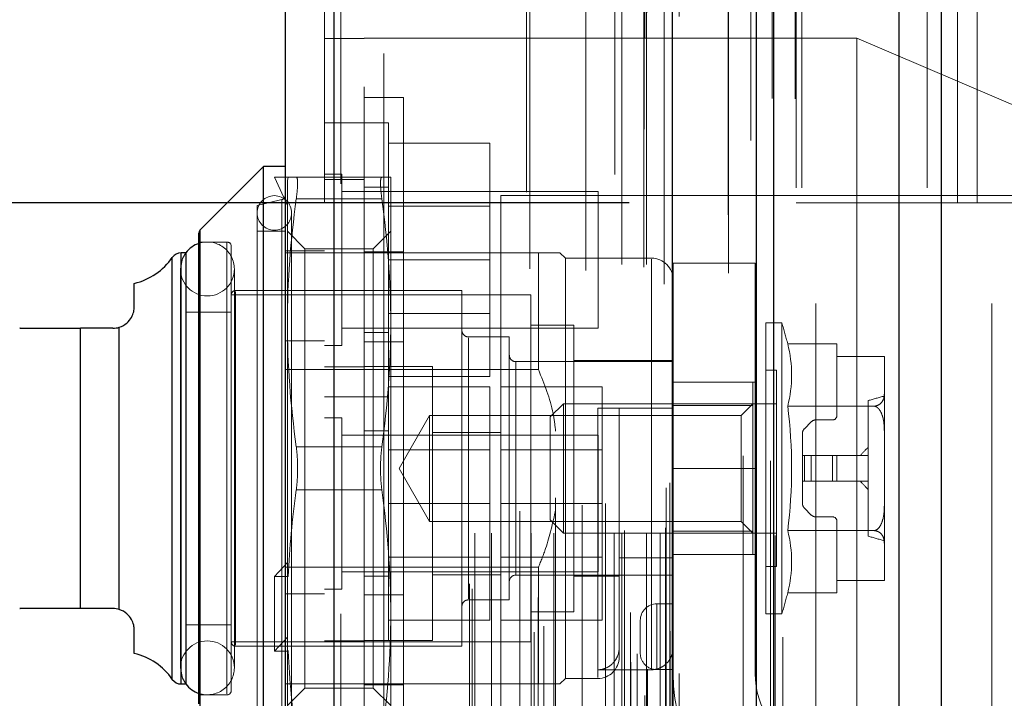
# Model space of a CAD drawing. Header units: inches. Extents: x 0.2 to 10.8, y 0.2 to 8.2.
# Tile 73 of 112: x 5.972 to 6.122, y 3.292 to 3.395. Entities that reach past the tile are written whole.
import ezdxf

# ---------------------------------------------------------------- set-up
doc = ezdxf.new("R2010")
doc.units = ezdxf.units.IN
doc.header["$MEASUREMENT"] = 0
doc.linetypes.add('HIDDEN', pattern=[0.07500000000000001, 0.05, -0.025])
doc.layers.add('DIMENSIONS', color=140, linetype='Continuous')
doc.styles.add('SLDTEXTSTYLE0', font='TXT', dxfattribs={"width": 0.7})
doc.dimstyles.new('SLDDIMSTYLE0', dxfattribs={"dimtxt": 0.0849609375, "dimasz": 0.13, "dimexe": 0, "dimexo": 0.0625, "dimgap": 0.021240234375, "dimtad": 0, "dimtih": 1, "dimtoh": 1, "dimlfac": 12, "dimrnd": 1e-09, "dimzin": 12, "dimdsep": 46, "dimtxsty": 'SLDTEXTSTYLE0', "dimsah": 1, "dimcen": 0.09, "dimadec": 0, "dimazin": 3, "dimtfac": 1, "dimtofl": 0, "dimtmove": 0, "dimatfit": 3, "dimfxl": 0, "dimfrac": 2, "dimtolj": 1, "dimtzin": 12, "dimarcsym": 0})
doc.dimstyles.new('SLDDIMSTYLE1', dxfattribs={"dimtxt": 0.0849609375, "dimasz": 0.13, "dimexe": 0, "dimexo": 0.0625, "dimgap": 0.021240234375, "dimtad": 0, "dimtih": 1, "dimtoh": 1, "dimlfac": 12, "dimrnd": 1e-09, "dimzin": 12, "dimdsep": 46, "dimtxsty": 'SLDTEXTSTYLE0', "dimsah": 1, "dimcen": 0.09, "dimadec": 0, "dimazin": 3, "dimtfac": 1, "dimtmove": 0, "dimatfit": 0, "dimfxl": 0, "dimfrac": 2, "dimtolj": 1, "dimtzin": 12, "dimarcsym": 0})

# ---------------------------------------------------------------- blocks, each defined once
blk = doc.blocks.new('_D_21')
at = {"layer": 'DIMENSIONS'}
for p, q in [((5.719720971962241, 3.367495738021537), (5.719720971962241, 3.617495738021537)), ((6.064457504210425, 3.367495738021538), (5.59472097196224, 3.367495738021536)), ((6.059827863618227, 3.163745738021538), (5.59472097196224, 3.163745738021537)), ((5.719720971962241, 2.947263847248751), (5.719720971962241, 3.163745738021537)), ((5.196745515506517, 2.947263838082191), (5.168215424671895, 2.947263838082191)), ((5.168215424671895, 2.947263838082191), (5.168215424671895, 2.812232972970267)), ((5.449214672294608, 2.947263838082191), (5.47774476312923, 2.947263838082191)), ((5.47774476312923, 2.947263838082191), (5.47774476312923, 2.812232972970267)), ((5.602406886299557, 2.947263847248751), (5.719720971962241, 2.947263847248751)), ((5.168215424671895, 2.812232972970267), (5.196745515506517, 2.812232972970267)), ((5.47774476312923, 2.812232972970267), (5.449214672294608, 2.812232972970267))]:
    blk.add_line(p, q, dxfattribs=at)
for points in [[(5.719720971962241, 3.367495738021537), (5.73972097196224, 3.497495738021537), (5.699720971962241, 3.497495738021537)], [(5.719720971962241, 3.163745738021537), (5.699720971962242, 3.033745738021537), (5.739720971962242, 3.033745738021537)]]:
    blk.add_solid(points, dxfattribs=at)
at = {"layer": 'DIMENSIONS', "char_height": 0.08333333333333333, "attachment_point": 1, "style": 'SLDTEXTSTYLE0'}
for s, insert in [('2.45', (5.196745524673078, 3.073706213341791)), ('62.1', (5.196745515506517, 2.919655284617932))]:
    blk.add_mtext(s, dxfattribs=dict(at, insert=insert))
blk = doc.blocks.new('_D_22')
at = {"layer": 'DIMENSIONS'}
for p, q in [((6.064457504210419, 4.907829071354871), (5.594720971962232, 4.907829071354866)), ((5.719720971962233, 4.907829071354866), (5.719720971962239, 4.338970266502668)), ((5.558146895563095, 4.184919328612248), (5.529616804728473, 4.184919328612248)), ((5.529616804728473, 4.184919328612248), (5.529616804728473, 4.049888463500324)), ((5.881295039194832, 4.184919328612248), (5.909825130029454, 4.184919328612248)), ((5.909825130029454, 4.184919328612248), (5.909825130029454, 4.049888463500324)), ((5.529616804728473, 4.049888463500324), (5.558146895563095, 4.049888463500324)), ((5.909825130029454, 4.049888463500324), (5.881295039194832, 4.049888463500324)), ((5.719720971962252, 3.367495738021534), (5.719720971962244, 4.030868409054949)), ((6.064457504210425, 3.367495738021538), (5.594720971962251, 3.367495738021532))]:
    blk.add_line(p, q, dxfattribs=at)
for points in [[(5.719720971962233, 4.907829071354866), (5.699720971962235, 4.777829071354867), (5.739720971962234, 4.777829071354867)], [(5.719720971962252, 3.367495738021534), (5.73972097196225, 3.497495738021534), (5.69972097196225, 3.497495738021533)]]:
    blk.add_solid(points, dxfattribs=at)
at = {"layer": 'DIMENSIONS', "char_height": 0.08333333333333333, "attachment_point": 1, "style": 'SLDTEXTSTYLE0'}
for s, insert in [('18.48', (5.558146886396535, 4.311361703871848)), ('469.5', (5.558146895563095, 4.157310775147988))]:
    blk.add_mtext(s, dxfattribs=dict(at, insert=insert))
blk = doc.blocks.new('_D_23')
at = {"layer": 'DIMENSIONS'}
for p, q in [((6.033874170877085, 5.023079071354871), (5.121119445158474, 5.023079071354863)), ((5.246119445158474, 5.023079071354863), (5.246119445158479, 4.394525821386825)), ((5.084545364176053, 4.264394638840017), (5.05601527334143, 4.264394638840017)), ((5.05601527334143, 4.264394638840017), (5.05601527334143, 4.129363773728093)), ((5.407693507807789, 4.264394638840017), (5.436223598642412, 4.264394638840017)), ((5.436223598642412, 4.264394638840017), (5.436223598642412, 4.129363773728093)), ((5.05601527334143, 4.129363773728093), (5.084545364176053, 4.129363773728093)), ((5.436223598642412, 4.129363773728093), (5.407693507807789, 4.129363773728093)), ((5.246119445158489, 3.252162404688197), (5.246119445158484, 3.975312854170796)), ((6.033874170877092, 3.252162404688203), (5.121119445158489, 3.252162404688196))]:
    blk.add_line(p, q, dxfattribs=at)
for points in [[(5.246119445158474, 5.023079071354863), (5.226119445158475, 4.893079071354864), (5.266119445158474, 4.893079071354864)], [(5.246119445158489, 3.252162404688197), (5.266119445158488, 3.382162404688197), (5.226119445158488, 3.382162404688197)]]:
    blk.add_solid(points, dxfattribs=at)
at = {"layer": 'DIMENSIONS', "char_height": 0.08333333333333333, "attachment_point": 1, "style": 'SLDTEXTSTYLE0'}
for s, insert in [('21.25', (5.084545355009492, 4.390837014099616)), ('539.8', (5.084545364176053, 4.236786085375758)), ('OPENING', (4.98408239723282, 4.082735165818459))]:
    blk.add_mtext(s, dxfattribs=dict(at, insert=insert))

msp = doc.modelspace()

# ---------------------------------------------------------------- linework, layer by layer
at = {"color": 7, "linetype": 'Continuous', "lineweight": 25}
for p, q in [((6.11195014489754, 5.115575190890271), (6.11195014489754, 3.169745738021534)), ((6.10558618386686, 3.169745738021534), (6.10558618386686, 5.114394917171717)), ((6.083874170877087, 3.169745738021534), (6.083874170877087, 5.105162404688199)), ((6.086510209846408, 3.169745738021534), (6.086510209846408, 5.105421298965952)), ((6.071071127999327, 3.19585015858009), (6.071071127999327, 5.079458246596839)), ((6.019550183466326, 3.204934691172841), (6.019550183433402, 5.070373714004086)), ((6.012113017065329, 5.067428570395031), (6.012113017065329, 3.207879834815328)), ((6.008832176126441, 3.373005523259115), (5.999181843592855, 3.363355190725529)), ((6.012113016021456, 3.373005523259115), (6.008832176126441, 3.373005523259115)), ((6.008832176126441, 3.281142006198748), (6.008832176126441, 3.373005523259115)), ((5.998989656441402, 3.291256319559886), (5.998989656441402, 3.362891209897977)), ((5.999181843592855, 3.290792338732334), (5.999181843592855, 3.363355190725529)), ((5.994934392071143, 3.294968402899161), (5.994934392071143, 3.359179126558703)), ((5.996991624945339, 3.359882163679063), (5.996280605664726, 3.359882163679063)), ((5.996280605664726, 3.2942653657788), (5.996280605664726, 3.359882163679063)), ((5.997021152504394, 3.2942653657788), (5.997021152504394, 3.359882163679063)), ((5.989147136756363, 3.351680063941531), (5.989147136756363, 3.355231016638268)), ((5.98094503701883, 3.305748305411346), (5.98094503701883, 3.348399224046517)), ((5.985866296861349, 3.348399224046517), (5.98094503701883, 3.348399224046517)), ((5.986857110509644, 3.305595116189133), (5.986857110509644, 3.34855241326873)), ((5.985866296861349, 3.305748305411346), (5.98094503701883, 3.305748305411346)), ((5.989147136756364, 3.298916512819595), (5.989147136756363, 3.302467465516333)), ((5.996280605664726, 3.2942653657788), (5.996991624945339, 3.2942653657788))]:
    msp.add_line(p, q, dxfattribs=at)
at = {"color": 7, "linetype": 'HIDDEN', "lineweight": 18}
for p, q in [((6.11195014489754, 5.115575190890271), (6.11195014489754, 3.169745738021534)), ((6.111950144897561, 3.169745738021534), (6.111950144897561, 5.115575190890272)), ((6.111950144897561, 3.169745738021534), (6.111950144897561, 5.115575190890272)), ((6.105586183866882, 3.169745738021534), (6.105586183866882, 5.114394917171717)), ((6.10982882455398, 3.169745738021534), (6.10982882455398, 5.114394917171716)), ((6.109828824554, 3.169745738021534), (6.109828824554, 5.114394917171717)), ((6.08651020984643, 3.169745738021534), (6.086510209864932, 5.105421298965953)), ((6.089874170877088, 3.169745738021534), (6.089874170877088, 5.105162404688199)), ((6.090752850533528, 3.169745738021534), (6.090752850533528, 5.105421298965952)), ((6.090752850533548, 3.169745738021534), (6.090752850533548, 5.105421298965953)), ((6.086255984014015, 3.183379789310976), (6.086255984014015, 5.091928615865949)), ((6.066845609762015, 3.192516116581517), (6.066845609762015, 5.082792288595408)), ((6.066845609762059, 3.192516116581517), (6.066845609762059, 5.082792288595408)), ((6.066761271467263, 5.078698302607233), (6.066761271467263, 3.19661010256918)), ((6.067270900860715, 3.196520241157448), (6.067270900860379, 5.07878816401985)), ((6.072113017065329, 3.19585015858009), (6.072113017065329, 5.079458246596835)), ((6.064707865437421, 3.197584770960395), (6.064707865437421, 5.07772363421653)), ((6.083000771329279, 5.076974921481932), (6.083000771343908, 3.198338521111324)), ((6.083000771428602, 5.076973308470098), (6.083000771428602, 3.198346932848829)), ((6.065700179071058, 3.198839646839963), (6.065700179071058, 5.076506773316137)), ((6.071146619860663, 3.20133449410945), (6.071146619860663, 5.073973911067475)), ((6.07117343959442, 3.201544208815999), (6.07117343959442, 5.073764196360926)), ((6.050033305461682, 3.202148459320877), (6.050033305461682, 5.073159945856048)), ((6.051464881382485, 3.203072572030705), (6.051464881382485, 5.072231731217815)), ((6.070695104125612, 3.202298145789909), (6.070695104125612, 5.073010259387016)), ((6.070695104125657, 3.202298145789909), (6.070695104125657, 5.073010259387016)), ((6.062310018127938, 5.07181914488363), (6.062310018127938, 3.203497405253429)), ((6.019550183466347, 5.070373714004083), (6.019550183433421, 3.204934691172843)), ((6.020592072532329, 3.204934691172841), (6.020592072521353, 5.070373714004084)), ((6.020592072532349, 5.070373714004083), (6.020592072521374, 3.204934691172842)), ((6.04885288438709, 5.06912670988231), (6.04885288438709, 3.206177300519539)), ((6.064676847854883, 3.205131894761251), (6.064676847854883, 5.070176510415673)), ((6.050617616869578, 3.207450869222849), (6.050617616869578, 5.067857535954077)), ((6.018113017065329, 5.067428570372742), (6.018113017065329, 3.207879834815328)), ((6.040600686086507, 3.208753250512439), (6.040600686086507, 5.066555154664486)), ((6.040167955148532, 3.209483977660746), (6.040167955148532, 5.065824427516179)), ((6.079564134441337, 5.065672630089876), (6.079564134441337, 3.209611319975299)), ((6.041001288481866, 3.217201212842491), (6.041001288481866, 5.058107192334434)), ((6.04100128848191, 3.217201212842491), (6.04100128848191, 5.058107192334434)), ((6.043533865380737, 3.217201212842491), (6.043533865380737, 5.058107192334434)), ((6.049356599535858, 5.057443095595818), (6.049356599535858, 3.217865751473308)), ((6.049568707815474, 3.217201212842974), (6.049568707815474, 5.058107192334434)), ((6.05301372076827, 3.217201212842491), (6.05301372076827, 5.058107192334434)), ((6.057885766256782, 5.057205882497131), (6.057885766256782, 3.218101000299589)), ((6.06218433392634, 3.217201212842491), (6.06218433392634, 5.058107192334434)), ((6.063357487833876, 5.058107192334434), (6.063357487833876, 3.217201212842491)), ((6.06335748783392, 3.217201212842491), (6.06335748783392, 5.058107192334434)), ((6.063774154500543, 3.217617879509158), (6.063774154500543, 5.057690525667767)), ((6.06669082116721, 5.057690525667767), (6.06669082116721, 3.217617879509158)), ((6.067107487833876, 3.217201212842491), (6.067107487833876, 5.058107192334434)), ((6.067107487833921, 5.058107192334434), (6.067107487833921, 3.217201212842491)), ((6.069181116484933, 3.217201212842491), (6.069181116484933, 5.058107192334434)), ((6.069181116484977, 3.217201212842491), (6.069181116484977, 5.058107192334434)), ((6.070024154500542, 3.218034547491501), (6.070024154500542, 5.057273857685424)), ((6.070024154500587, 3.218034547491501), (6.070024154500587, 5.057273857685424)), ((6.047842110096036, 3.220567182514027), (6.047842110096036, 5.054741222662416)), ((6.069779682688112, 5.055112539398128), (6.069779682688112, 3.220195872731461)), ((6.053282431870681, 3.222605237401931), (6.053282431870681, 5.052710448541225)), ((6.057338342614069, 3.221496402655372), (6.057338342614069, 5.053812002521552)), ((6.057338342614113, 3.221496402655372), (6.057338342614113, 5.053812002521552)), ((6.060893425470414, 3.221742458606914), (6.060893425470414, 5.053554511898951)), ((6.070094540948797, 3.224114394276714), (6.070094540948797, 5.051194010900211)), ((6.07009454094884, 3.224114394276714), (6.07009454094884, 5.051194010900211)), ((6.070641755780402, 3.224887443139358), (6.070641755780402, 5.050420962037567)), ((6.070641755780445, 3.224887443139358), (6.070641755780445, 5.050420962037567)), ((6.085967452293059, 3.228199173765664), (6.085967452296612, 5.047074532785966)), ((6.08183364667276, 3.228977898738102), (6.08183364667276, 5.046330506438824)), ((6.092874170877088, 3.252162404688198), (6.092874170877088, 5.023079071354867)), ((6.092874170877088, 3.252162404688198), (6.092874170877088, 5.023079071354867)), ((6.092874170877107, 3.2521624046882), (6.092874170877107, 5.023079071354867)), ((6.092874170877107, 3.2521624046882), (6.092874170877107, 5.023079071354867)), ((6.024113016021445, 4.985112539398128), (6.024113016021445, 3.290195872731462)), ((6.027113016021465, 3.290195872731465), (6.027113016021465, 4.985112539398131)), ((6.027113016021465, 3.290195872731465), (6.027113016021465, 4.985112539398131)), ((6.027113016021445, 4.985112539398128), (6.027113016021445, 3.290195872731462)), ((6.027113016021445, 4.985112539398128), (6.027113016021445, 3.290195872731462)), ((6.114457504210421, 3.367495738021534), (6.114457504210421, 3.919329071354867)), ((6.114457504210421, 3.367495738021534), (6.114457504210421, 3.919329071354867)), ((6.117457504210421, 3.367495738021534), (6.117457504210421, 3.919329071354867)), ((6.119707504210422, 3.2521624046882), (6.119707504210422, 3.56945407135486)), ((6.02411301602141, 3.392515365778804), (6.018113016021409, 3.392515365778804)), ((6.099113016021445, 3.392557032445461), (6.024113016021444, 3.392557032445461)), ((6.099113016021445, 3.392557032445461), (6.099113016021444, 3.321723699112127)), ((6.128279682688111, 3.380057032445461), (6.099113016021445, 3.392557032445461)), ((6.030113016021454, 3.383490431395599), (6.024113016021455, 3.383490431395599)), ((6.030113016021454, 3.383490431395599), (6.030113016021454, 3.270657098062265)), ((6.024113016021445, 3.379640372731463), (6.018113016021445, 3.379640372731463)), ((6.027863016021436, 3.379640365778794), (6.024113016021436, 3.379640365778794)), ((6.027863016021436, 3.337973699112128), (6.027863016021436, 3.379640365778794)), ((6.027863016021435, 3.376557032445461), (6.043279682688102, 3.376557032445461)), ((6.043279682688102, 3.358807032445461), (6.043279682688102, 3.376557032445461)), ((6.010472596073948, 3.371365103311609), (6.012441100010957, 3.367100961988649)), ((6.012570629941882, 3.371365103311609), (6.010472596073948, 3.371365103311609)), ((6.012570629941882, 3.371365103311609), (6.012441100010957, 3.370876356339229)), ((6.012441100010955, 3.34921943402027), (6.012441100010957, 3.370876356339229)), ((6.013798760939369, 3.371365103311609), (6.026831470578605, 3.371365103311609)), ((6.024113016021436, 3.371015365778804), (6.018113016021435, 3.371015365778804)), ((6.020717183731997, 3.371827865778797), (6.01811301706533, 3.371827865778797)), ((6.020717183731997, 3.345786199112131), (6.020717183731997, 3.371827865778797)), ((6.028189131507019, 3.34921943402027), (6.028189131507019, 3.371365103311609)), ((6.027863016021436, 3.369848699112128), (6.024113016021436, 3.369848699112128)), ((6.011604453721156, 3.367967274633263), (6.007847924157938, 3.367100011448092)), ((6.011604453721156, 3.36793042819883), (6.011604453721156, 3.286217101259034)), ((6.013798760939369, 3.368084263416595), (6.026831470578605, 3.368084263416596)), ((6.01379876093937, 3.368084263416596), (6.026831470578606, 3.368084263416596)), ((6.059779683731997, 3.369223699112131), (6.020717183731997, 3.369223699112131)), ((6.044946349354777, 3.368598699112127), (6.044946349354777, 3.274848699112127)), ((6.128279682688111, 3.368598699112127), (6.044946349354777, 3.368598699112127)), ((6.059779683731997, 3.348390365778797), (6.059779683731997, 3.369223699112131)), ((6.007847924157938, 3.287047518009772), (6.007847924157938, 3.367100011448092)), ((6.043279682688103, 3.366969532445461), (6.027863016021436, 3.366969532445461)), ((6.114457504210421, 3.367495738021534), (6.089874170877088, 3.367495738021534)), ((6.117457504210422, 3.367495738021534), (6.114457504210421, 3.367495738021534)), ((6.12645750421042, 3.367495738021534), (6.117457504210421, 3.367495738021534)), ((6.013097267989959, 3.288195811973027), (6.013097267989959, 3.365951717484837)), ((5.999181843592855, 3.363355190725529), (5.999181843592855, 3.327073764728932)), ((6.012113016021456, 3.363163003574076), (6.007847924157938, 3.363163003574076)), ((6.015105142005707, 3.360498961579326), (6.012441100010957, 3.363163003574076)), ((6.028189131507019, 3.363163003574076), (6.025525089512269, 3.360498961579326)), ((6.003254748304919, 3.36152258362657), (5.998989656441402, 3.36152258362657)), ((6.003254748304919, 3.361375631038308), (6.003254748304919, 3.292771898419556)), ((6.003910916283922, 3.293281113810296), (6.003910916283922, 3.360866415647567)), ((6.015105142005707, 3.310361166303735), (6.015105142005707, 3.360498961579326)), ((6.025525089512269, 3.360498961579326), (6.015105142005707, 3.360498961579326)), ((6.025525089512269, 3.310361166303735), (6.025525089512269, 3.360498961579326)), ((5.994934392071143, 3.359179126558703), (5.994934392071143, 3.327073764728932)), ((5.996280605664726, 3.359882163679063), (5.996280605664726, 3.327073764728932)), ((5.997021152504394, 3.359882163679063), (5.996991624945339, 3.359882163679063)), ((6.050662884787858, 3.359882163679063), (6.012113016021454, 3.359882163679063)), ((6.018113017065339, 3.360182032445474), (6.012113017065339, 3.360182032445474)), ((6.030113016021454, 3.360032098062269), (6.024113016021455, 3.360032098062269)), ((6.050662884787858, 3.34210846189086), (6.050662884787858, 3.359882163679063)), ((6.054763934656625, 3.35906195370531), (6.053943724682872, 3.359882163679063)), ((6.054763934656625, 3.295085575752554), (6.054763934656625, 3.35906195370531)), ((6.067887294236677, 3.35906195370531), (6.054763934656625, 3.35906195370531)), ((6.067887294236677, 3.29643302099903), (6.067887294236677, 3.35891129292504)), ((5.996171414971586, 3.357421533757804), (5.996171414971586, 3.296725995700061)), ((6.004373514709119, 3.296725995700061), (6.004373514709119, 3.357421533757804)), ((6.027863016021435, 3.358807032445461), (6.043279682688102, 3.358807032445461)), ((6.043279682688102, 3.341057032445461), (6.043279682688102, 3.358807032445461)), ((6.071168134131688, 3.32707540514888), (6.071168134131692, 3.358325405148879)), ((6.083668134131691, 3.358325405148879), (6.071168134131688, 3.358325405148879)), ((6.08366813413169, 3.32707540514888), (6.083668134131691, 3.358325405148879)), ((6.049514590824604, 3.353484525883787), (6.003910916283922, 3.353484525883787)), ((6.039015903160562, 3.35414069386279), (6.004567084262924, 3.35414069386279)), ((6.004567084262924, 3.353992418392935), (6.004567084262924, 3.300155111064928)), ((6.039015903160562, 3.300006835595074), (6.039015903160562, 3.35414069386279)), ((6.049514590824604, 3.300663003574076), (6.049514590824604, 3.353484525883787)), ((6.003910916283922, 3.350859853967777), (5.997021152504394, 3.350859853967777)), ((6.027863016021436, 3.350644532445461), (6.043279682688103, 3.350644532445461)), ((5.980945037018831, 3.348399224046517), (5.980945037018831, 3.305748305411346)), ((5.986857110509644, 3.34855241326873), (5.986857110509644, 3.305595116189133)), ((6.012441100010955, 3.310855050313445), (6.012441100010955, 3.34921943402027)), ((6.028189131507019, 3.304928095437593), (6.028189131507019, 3.34921943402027)), ((6.05607627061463, 3.348891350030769), (6.049514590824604, 3.348891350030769)), ((6.05607627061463, 3.305256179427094), (6.05607627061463, 3.348891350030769)), ((6.085275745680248, 3.304928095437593), (6.085275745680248, 3.349219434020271)), ((6.087717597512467, 3.349219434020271), (6.085275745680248, 3.349219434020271)), ((6.087717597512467, 3.304928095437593), (6.087717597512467, 3.349219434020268)), ((6.020717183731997, 3.348390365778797), (6.059779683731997, 3.348390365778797)), ((6.024113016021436, 3.347765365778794), (6.027863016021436, 3.347765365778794)), ((6.046233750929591, 3.347086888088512), (6.040000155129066, 3.347086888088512)), ((6.040000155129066, 3.346940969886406), (6.040000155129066, 3.307206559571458)), ((6.046233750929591, 3.307060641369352), (6.046233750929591, 3.347086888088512)), ((6.018113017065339, 3.346473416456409), (6.012113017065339, 3.346473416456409)), ((6.01811301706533, 3.345786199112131), (6.020717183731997, 3.345786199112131)), ((6.030113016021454, 3.346323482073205), (6.024113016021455, 3.346323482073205)), ((6.088606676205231, 3.346015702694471), (6.09610251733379, 3.346015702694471)), ((6.09610251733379, 3.344121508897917), (6.09610251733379, 3.346015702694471)), ((6.103319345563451, 3.344121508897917), (6.09610251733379, 3.344121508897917)), ((6.09610251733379, 3.335111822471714), (6.09610251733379, 3.344121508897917)), ((6.10332036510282, 3.344031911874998), (6.10332036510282, 3.344062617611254)), ((6.10332036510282, 3.338528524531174), (6.10332036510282, 3.344031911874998)), ((6.024113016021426, 3.342515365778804), (6.018113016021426, 3.342515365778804)), ((6.027863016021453, 3.342557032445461), (6.024113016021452, 3.342557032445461)), ((6.034529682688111, 3.342557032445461), (6.027863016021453, 3.342557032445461)), ((6.034529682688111, 3.300890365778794), (6.034529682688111, 3.342557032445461)), ((6.071168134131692, 3.343313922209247), (6.047218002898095, 3.343313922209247)), ((6.047218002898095, 3.343276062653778), (6.047218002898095, 3.310871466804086)), ((6.071168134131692, 3.343477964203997), (6.05607627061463, 3.343477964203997)), ((6.050662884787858, 3.34210846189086), (6.012113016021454, 3.34210846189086)), ((6.027863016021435, 3.341057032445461), (6.043279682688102, 3.341057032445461)), ((6.086916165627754, 3.342001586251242), (6.085275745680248, 3.342001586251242)), ((6.086916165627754, 3.312145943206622), (6.086916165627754, 3.342001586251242)), ((6.027863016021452, 3.339473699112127), (6.043279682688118, 3.339473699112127)), ((6.043279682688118, 3.321723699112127), (6.043279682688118, 3.339473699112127)), ((6.044946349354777, 3.339473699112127), (6.060363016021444, 3.339473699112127)), ((6.060363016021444, 3.321723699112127), (6.060363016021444, 3.339473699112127)), ((6.071168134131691, 3.340200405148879), (6.08366813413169, 3.340200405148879)), ((6.08330724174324, 3.340197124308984), (6.071168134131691, 3.340197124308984)), ((6.08330724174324, 3.336640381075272), (6.08330724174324, 3.340197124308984)), ((6.018113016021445, 3.337973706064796), (6.024113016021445, 3.337973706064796)), ((6.024113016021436, 3.337973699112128), (6.027863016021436, 3.337973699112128)), ((6.027863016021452, 3.321723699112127), (6.027863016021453, 3.337973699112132)), ((6.103320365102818, 3.332577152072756), (6.10332036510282, 3.338528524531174)), ((6.054480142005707, 3.336916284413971), (6.052467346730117, 3.334903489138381)), ((6.054480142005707, 3.317231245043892), (6.054480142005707, 3.336916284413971)), ((6.086916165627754, 3.336916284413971), (6.054480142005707, 3.336916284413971)), ((6.08330724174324, 3.336640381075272), (6.071168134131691, 3.336640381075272)), ((6.08330724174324, 3.336916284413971), (6.08153066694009, 3.335139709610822)), ((6.08330724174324, 3.317507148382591), (6.08330724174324, 3.336640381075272)), ((6.088606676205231, 3.336544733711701), (6.101743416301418, 3.336544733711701)), ((6.10085973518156, 3.316756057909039), (6.10085973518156, 3.337391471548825)), ((6.034097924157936, 3.335139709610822), (6.029441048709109, 3.327073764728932)), ((6.034097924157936, 3.319007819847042), (6.034097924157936, 3.335139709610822)), ((6.08153066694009, 3.335139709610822), (6.034097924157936, 3.335139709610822)), ((6.052467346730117, 3.319244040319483), (6.052467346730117, 3.334903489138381)), ((6.059685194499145, 3.336260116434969), (6.059685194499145, 3.295231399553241)), ((6.071168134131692, 3.336260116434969), (6.062966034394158, 3.336260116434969)), ((6.062966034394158, 3.336260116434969), (6.062966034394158, 3.313483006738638)), ((6.08153066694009, 3.327073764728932), (6.08153066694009, 3.335139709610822)), ((6.020717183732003, 3.334744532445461), (6.018113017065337, 3.334744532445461)), ((6.020717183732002, 3.321723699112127), (6.020717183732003, 3.334744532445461)), ((6.091141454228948, 3.333103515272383), (6.092205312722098, 3.334167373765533)), ((6.092901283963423, 3.334455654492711), (6.095446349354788, 3.334455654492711)), ((6.059779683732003, 3.332140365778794), (6.020717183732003, 3.332140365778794)), ((6.027863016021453, 3.332765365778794), (6.024113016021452, 3.332765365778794)), ((6.044946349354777, 3.332557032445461), (6.034529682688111, 3.332557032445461)), ((6.059779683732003, 3.321723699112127), (6.059779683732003, 3.332140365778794)), ((6.09085317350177, 3.32904226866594), (6.09085317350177, 3.332407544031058)), ((6.103320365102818, 3.321570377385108), (6.103320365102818, 3.332577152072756)), ((6.013798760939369, 3.330354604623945), (6.026831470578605, 3.330354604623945)), ((6.01379876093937, 3.330354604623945), (6.026831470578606, 3.330354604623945)), ((6.043279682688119, 3.329886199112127), (6.027863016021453, 3.329886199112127)), ((6.060363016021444, 3.329886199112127), (6.044946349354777, 3.329886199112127)), ((6.090853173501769, 3.32904226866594), (6.090853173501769, 3.325105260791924)), ((6.091141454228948, 3.32904226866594), (6.090853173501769, 3.32904226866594)), ((6.092205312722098, 3.32904226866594), (6.091141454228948, 3.32904226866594)), ((6.091141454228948, 3.32904226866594), (6.091141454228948, 3.325105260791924)), ((6.091141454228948, 3.32904226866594), (6.091141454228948, 3.325105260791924)), ((6.092901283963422, 3.32904226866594), (6.092205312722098, 3.32904226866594)), ((6.092205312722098, 3.32904226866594), (6.092205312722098, 3.325105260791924)), ((6.092205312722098, 3.32904226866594), (6.092205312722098, 3.325105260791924)), ((6.095446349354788, 3.32904226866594), (6.092901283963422, 3.32904226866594)), ((6.092901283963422, 3.32904226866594), (6.092901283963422, 3.325105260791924)), ((6.092901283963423, 3.32904226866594), (6.092901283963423, 3.325105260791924)), ((6.095446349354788, 3.32904226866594), (6.095446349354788, 3.325105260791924)), ((6.09610251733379, 3.32904226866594), (6.095446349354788, 3.32904226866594)), ((6.095446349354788, 3.32904226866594), (6.095446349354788, 3.325105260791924)), ((6.100859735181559, 3.32904226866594), (6.09610251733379, 3.32904226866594)), ((6.09610251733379, 3.32904226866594), (6.09610251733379, 3.325105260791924)), ((5.994934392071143, 3.327073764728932), (5.994934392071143, 3.294968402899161)), ((5.996280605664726, 3.327073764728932), (5.996280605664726, 3.2942653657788)), ((5.999181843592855, 3.327073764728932), (5.999181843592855, 3.290792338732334)), ((6.029441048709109, 3.327073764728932), (6.034097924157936, 3.319007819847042)), ((6.071168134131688, 3.32707540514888), (6.071168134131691, 3.29582540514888)), ((6.071168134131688, 3.32707540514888), (6.08366813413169, 3.32707540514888)), ((6.071168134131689, 3.32707540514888), (6.083668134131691, 3.32707540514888)), ((6.08153066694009, 3.319007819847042), (6.08153066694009, 3.327073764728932)), ((6.08366813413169, 3.29582540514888), (6.08366813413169, 3.32707540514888)), ((6.091141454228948, 3.325105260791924), (6.090853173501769, 3.325105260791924)), ((6.09085317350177, 3.321739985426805), (6.09085317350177, 3.325105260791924)), ((6.092205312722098, 3.325105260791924), (6.091141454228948, 3.325105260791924)), ((6.092901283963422, 3.325105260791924), (6.092205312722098, 3.325105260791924)), ((6.095446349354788, 3.325105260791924), (6.092901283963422, 3.325105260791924)), ((6.09610251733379, 3.325105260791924), (6.095446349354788, 3.325105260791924)), ((6.100859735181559, 3.325105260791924), (6.09610251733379, 3.325105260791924)), ((6.013798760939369, 3.323792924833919), (6.026831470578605, 3.323792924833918)), ((6.01379876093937, 3.323792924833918), (6.026831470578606, 3.323792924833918)), ((6.020717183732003, 3.308702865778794), (6.020717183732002, 3.321723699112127)), ((6.027863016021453, 3.300890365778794), (6.027863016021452, 3.321723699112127)), ((6.027863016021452, 3.321723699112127), (6.043279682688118, 3.321723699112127)), ((6.043279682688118, 3.303973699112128), (6.043279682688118, 3.321723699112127)), ((6.044946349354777, 3.321723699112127), (6.060363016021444, 3.321723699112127)), ((6.059779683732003, 3.311307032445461), (6.059779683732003, 3.321723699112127)), ((6.060363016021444, 3.303973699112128), (6.060363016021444, 3.321723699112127)), ((6.099113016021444, 3.321723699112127), (6.099113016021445, 3.250890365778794)), ((6.103320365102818, 3.31561900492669), (6.103320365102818, 3.321570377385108)), ((6.092205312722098, 3.31998015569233), (6.091141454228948, 3.32104401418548)), ((6.034097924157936, 3.319007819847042), (6.08153066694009, 3.319007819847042)), ((6.052467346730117, 3.319244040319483), (6.054480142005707, 3.317231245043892)), ((6.08153066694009, 3.319007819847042), (6.08330724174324, 3.317231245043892)), ((6.095446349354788, 3.319691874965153), (6.092901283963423, 3.319691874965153)), ((6.09610251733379, 3.310026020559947), (6.09610251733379, 3.31903570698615)), ((6.054480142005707, 3.317231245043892), (6.086916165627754, 3.317231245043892)), ((6.08330724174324, 3.317507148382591), (6.071168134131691, 3.317507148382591)), ((6.08330724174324, 3.313950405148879), (6.08330724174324, 3.317507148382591)), ((6.088606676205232, 3.317602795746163), (6.10174341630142, 3.317602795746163)), ((6.10332036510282, 3.310115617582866), (6.103320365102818, 3.31561900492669)), ((6.071168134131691, 3.313950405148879), (6.08366813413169, 3.313950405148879)), ((6.012441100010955, 3.312742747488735), (6.010472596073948, 3.310610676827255)), ((6.027863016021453, 3.313561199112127), (6.043279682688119, 3.313561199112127)), ((6.044946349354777, 3.313561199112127), (6.060363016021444, 3.313561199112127)), ((6.071168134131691, 3.313483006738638), (6.062966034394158, 3.313483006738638)), ((6.062966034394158, 3.299875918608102), (6.062966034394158, 3.313483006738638)), ((6.050662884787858, 3.312039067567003), (6.012113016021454, 3.312039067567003)), ((6.020717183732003, 3.311307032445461), (6.059779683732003, 3.311307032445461)), ((6.050662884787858, 3.2942653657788), (6.050662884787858, 3.312039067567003)), ((6.085275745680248, 3.312145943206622), (6.086916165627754, 3.312145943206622)), ((6.010472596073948, 3.299245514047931), (6.010472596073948, 3.310610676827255)), ((6.010472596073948, 3.310610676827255), (6.012570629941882, 3.310610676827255)), ((6.012570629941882, 3.310610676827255), (6.012441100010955, 3.310855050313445)), ((6.012441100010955, 3.310855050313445), (6.012441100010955, 3.301377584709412)), ((6.015105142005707, 3.293648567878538), (6.015105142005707, 3.310361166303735)), ((6.024113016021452, 3.310682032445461), (6.027863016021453, 3.310682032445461)), ((6.025525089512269, 3.293648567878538), (6.025525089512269, 3.310361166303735)), ((6.034529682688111, 3.310890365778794), (6.044946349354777, 3.310890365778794)), ((6.047218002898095, 3.310833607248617), (6.071168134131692, 3.310833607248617)), ((6.05607627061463, 3.310669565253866), (6.062966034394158, 3.310669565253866)), ((6.09610251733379, 3.310026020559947), (6.103319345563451, 3.310026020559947)), ((6.09610251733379, 3.308131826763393), (6.09610251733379, 3.310026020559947)), ((6.10332036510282, 3.31008491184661), (6.10332036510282, 3.310115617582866)), ((6.018113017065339, 3.307973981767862), (6.012113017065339, 3.307973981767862)), ((6.018113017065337, 3.308702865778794), (6.020717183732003, 3.308702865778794)), ((6.088606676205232, 3.308131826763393), (6.09610251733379, 3.308131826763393)), ((6.030113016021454, 3.307824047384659), (6.024113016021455, 3.307824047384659)), ((6.040000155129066, 3.307060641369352), (6.046233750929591, 3.307060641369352)), ((6.06866813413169, 3.306450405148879), (6.06866813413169, 3.296450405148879)), ((6.06866813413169, 3.306450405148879), (6.071168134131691, 3.306450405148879)), ((6.06866813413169, 3.296450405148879), (6.06866813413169, 3.306450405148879)), ((6.028189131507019, 3.282782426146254), (6.028189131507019, 3.304928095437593)), ((6.049514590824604, 3.305256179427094), (6.05607627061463, 3.305256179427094)), ((6.085275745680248, 3.304928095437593), (6.087717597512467, 3.304928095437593)), ((6.027863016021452, 3.303973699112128), (6.043279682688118, 3.303973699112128)), ((6.044946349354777, 3.303973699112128), (6.060363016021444, 3.303973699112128)), ((6.066168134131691, 3.303950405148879), (6.066168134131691, 3.298950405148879)), ((5.997021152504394, 3.303287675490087), (6.003910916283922, 3.303287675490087)), ((6.003910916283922, 3.300663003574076), (6.049514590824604, 3.300663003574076)), ((6.012441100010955, 3.301377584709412), (6.010472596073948, 3.299245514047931)), ((6.012441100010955, 3.299489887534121), (6.012441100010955, 3.301377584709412)), ((6.018113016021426, 3.300848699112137), (6.024113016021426, 3.300848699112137)), ((6.024113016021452, 3.300890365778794), (6.027863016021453, 3.300890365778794)), ((6.027863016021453, 3.300890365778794), (6.034529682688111, 3.300890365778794)), ((6.004567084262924, 3.300006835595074), (6.039015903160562, 3.300006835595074)), ((6.010472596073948, 3.299245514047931), (6.012570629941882, 3.299245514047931)), ((6.012570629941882, 3.299245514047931), (6.012441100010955, 3.299489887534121)), ((6.012441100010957, 3.282782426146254), (6.012441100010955, 3.299489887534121)), ((6.062966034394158, 3.298366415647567), (6.062966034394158, 3.299875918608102)), ((6.067887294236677, 3.29643302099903), (6.059685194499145, 3.29643302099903)), ((6.06866813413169, 3.296450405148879), (6.071168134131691, 3.296450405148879)), ((6.053943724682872, 3.2942653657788), (6.054763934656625, 3.295085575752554)), ((6.054763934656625, 3.295085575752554), (6.059685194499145, 3.295085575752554)), ((5.996991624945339, 3.2942653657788), (5.997021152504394, 3.2942653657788)), ((6.018113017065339, 3.294265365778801), (6.012113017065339, 3.294265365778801)), ((6.012441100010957, 3.290984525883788), (6.015105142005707, 3.293648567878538)), ((6.015105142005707, 3.293648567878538), (6.025525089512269, 3.293648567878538)), ((6.050662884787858, 3.2942653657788), (6.018113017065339, 3.2942653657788)), ((6.030113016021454, 3.294115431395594), (6.024113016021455, 3.294115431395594)), ((6.025525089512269, 3.293648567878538), (6.028189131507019, 3.290984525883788)), ((5.998989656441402, 3.292624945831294), (6.003254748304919, 3.292624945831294))]:
    msp.add_line(p, q, dxfattribs=at)
at = {"color": 7, "linetype": 'HIDDEN', "lineweight": 18, "flags": 128}
for points in [[(6.089763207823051, 3.183319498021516), (6.089763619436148, 4.130100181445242), (6.089763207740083, 5.091984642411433)], [(6.087863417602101, 3.201365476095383), (6.08786354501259, 4.122540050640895), (6.087863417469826, 5.073944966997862)], [(6.087863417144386, 3.201376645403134), (6.087863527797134, 4.099038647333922), (6.08786341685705, 5.073920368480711)], [(6.079564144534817, 5.065696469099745), (6.079564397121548, 4.097979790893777), (6.079564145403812, 3.209612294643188)], [(6.086692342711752, 3.216820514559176), (6.086693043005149, 4.157485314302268), (6.086692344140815, 5.058487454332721)], [(6.086692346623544, 3.216837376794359), (6.086693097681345, 4.122540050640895), (6.086692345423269, 5.058488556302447)], [(6.079576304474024, 5.056785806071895), (6.079576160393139, 4.145205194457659), (6.079576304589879, 3.218524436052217)], [(5.996991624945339, 3.359882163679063), (5.996483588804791, 3.358990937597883), (5.996171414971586, 3.357421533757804)], [(5.996171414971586, 3.296725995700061), (5.996483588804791, 3.295156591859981), (5.996991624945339, 3.2942653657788)]]:
    msp.add_lwpolyline(points, dxfattribs=at)
at = {"color": 7, "linetype": 'HIDDEN', "lineweight": 18}
for centre, radius, start, end in [((6.010472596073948, 3.365951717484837), 0.002624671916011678, 0, 180), ((6.011456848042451, 3.368606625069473), 0.0006561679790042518, 283.0000000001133, 0), ((6.010472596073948, 3.365951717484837), 0.002624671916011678, 180, 0), ((6.000272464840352, 3.357421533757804), 0.004101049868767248, 0, 108.2280527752), ((6.003254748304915, 3.360866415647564), 0.0006561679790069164, 3.102185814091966e-10, 89.99999999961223), ((6.067887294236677, 3.355781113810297), 0.003280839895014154, 0, 90), ((6.000272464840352, 3.357421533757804), 0.004101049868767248, 180, 0), ((6.004567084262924, 3.353484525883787), 0.0006561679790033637, 90, 180), ((6.014134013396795, 3.32707376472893), 0.07684383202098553, 14.2704451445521, 16.74966025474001), ((6.040000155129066, 3.348071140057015), 0.0009842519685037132, 179.9999999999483, 270.0000000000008), ((6.070175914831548, 3.341280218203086), 0.01902939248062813, 345.5904657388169, 14.40953426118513), ((6.047218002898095, 3.34429817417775), 0.0009842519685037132, 179.9999999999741, 270.0000000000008), ((6.099445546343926, 3.344032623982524), 0.00387481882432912, 359.9894702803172, 1.314429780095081), ((6.10161909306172, 3.344062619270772), 0.001701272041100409, 359.999944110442, 1.983692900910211), ((6.099445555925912, 3.344032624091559), 0.003874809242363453, 359.9894686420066, 1.314431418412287), ((6.575548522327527, 1.640872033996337), 1.761677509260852, 105.5486178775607, 105.6317027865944), ((6.014134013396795, 3.32707376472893), 0.07507247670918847, 352.7523851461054, 7.247614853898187), ((6.095446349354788, 3.335111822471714), 0.0006561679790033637, 270.0000000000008, 0), ((6.092901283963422, 3.333471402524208), 0.0009842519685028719, 89.99999999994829, 134.9999999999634), ((6.091837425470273, 3.332407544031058), 0.0009842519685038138, 134.9999999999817, 180), ((6.091837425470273, 3.321739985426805), 0.0009842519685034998, 180, 225.0000000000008), ((6.092901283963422, 3.320676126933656), 0.0009842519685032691, 225.0000000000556, 270.0000000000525), ((6.095446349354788, 3.31903570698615), 0.0006561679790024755, 0, 90), ((6.070175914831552, 3.312867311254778), 0.01902939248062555, 345.5904657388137, 14.40953426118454), ((6.575549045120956, 5.013277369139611), 1.761679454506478, 254.3682972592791, 254.4513820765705), ((6.047218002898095, 3.309849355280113), 0.0009842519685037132, 90, 180), ((6.099445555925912, 3.310114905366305), 0.003874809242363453, 358.6855685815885, 0.01053135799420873), ((6.099445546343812, 3.310114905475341), 0.00387481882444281, 358.685570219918, 0.01052971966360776), ((6.101619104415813, 3.310084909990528), 0.001701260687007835, 358.0163004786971, 6.250990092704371e-05), ((6.014134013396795, 3.32707376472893), 0.07684383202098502, 343.2503397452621, 345.7295548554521), ((6.040000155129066, 3.306076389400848), 0.0009842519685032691, 90, 180.0000000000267), ((6.06866813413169, 3.303950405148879), 0.002499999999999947, 90, 180), ((6.000272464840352, 3.296725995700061), 0.004101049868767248, 0, 180), ((6.004567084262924, 3.300663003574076), 0.0006561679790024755, 180, 270.0000000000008), ((6.06866813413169, 3.298950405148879), 0.002499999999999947, 180, 270.0000000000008), ((6.059685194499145, 3.298366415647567), 0.00328083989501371, 270.0000000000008, 0), ((6.000272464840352, 3.296725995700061), 0.004101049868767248, 251.7719472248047, 0), ((6.09616813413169, 3.29582540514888), 0.02500000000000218, 180, 247.9806186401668), ((6.09616813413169, 3.29582540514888), 0.01250000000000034, 180, 247.9806186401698), ((6.003254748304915, 3.2932811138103), 0.0006561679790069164, 270.0000000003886, 359.9999999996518)]:
    msp.add_arc(centre, radius, start, end, dxfattribs=at)
at = {"color": 7, "linetype": 'Continuous', "lineweight": 25}
for centre, radius, start, end in [((5.99964582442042, 3.362891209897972), 0.0006561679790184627, 135.0000000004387, 179.9999999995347), ((6.000272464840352, 3.357421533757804), 0.004101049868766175, 108.2280527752, 143.130102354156), ((5.986857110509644, 3.364803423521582), 0.009842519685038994, 283.4541205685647, 325.1500954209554), ((5.996280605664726, 3.358241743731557), 0.001640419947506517, 90, 145.1500954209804), ((5.986857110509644, 3.289344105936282), 0.00984251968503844, 34.84990457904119, 76.54587943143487), ((5.996280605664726, 3.295905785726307), 0.001640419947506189, 214.8499045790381, 270.0000000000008), ((6.000272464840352, 3.296725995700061), 0.004101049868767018, 216.8698976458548, 251.7719472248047)]:
    msp.add_arc(centre, radius, start, end, dxfattribs=at)
at = {"color": 7, "linetype": 'HIDDEN', "lineweight": 18}
for points in [[(6.012570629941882, 3.371365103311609), (6.012770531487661, 3.371365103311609), (6.013200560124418, 3.371365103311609), (6.013798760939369, 3.371365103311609)], [(6.026831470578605, 3.371365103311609), (6.027687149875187, 3.371365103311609), (6.028189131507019, 3.371365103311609), (6.028189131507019, 3.371365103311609)], [(6.013798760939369, 3.368084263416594), (6.012943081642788, 3.36181774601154), (6.012441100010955, 3.355532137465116), (6.012441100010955, 3.34921943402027)], [(6.028189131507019, 3.34921943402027), (6.028189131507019, 3.355532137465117), (6.027687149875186, 3.361817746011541), (6.026831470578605, 3.368084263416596)], [(6.012441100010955, 3.34921943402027), (6.012441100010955, 3.342906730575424), (6.012943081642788, 3.336621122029), (6.013798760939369, 3.330354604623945)], [(6.026831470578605, 3.330354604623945), (6.027687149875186, 3.336621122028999), (6.028189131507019, 3.342906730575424), (6.028189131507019, 3.34921943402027)], [(6.100859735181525, 3.33026953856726), (6.100445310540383, 3.329885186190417), (6.100047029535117, 3.329485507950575), (6.099694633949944, 3.329042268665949)], [(6.099694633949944, 3.325105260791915), (6.100047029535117, 3.324662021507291), (6.100445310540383, 3.324262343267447), (6.100859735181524, 3.323877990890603)], [(6.012570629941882, 3.310610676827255), (6.012770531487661, 3.315019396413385), (6.013200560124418, 3.319412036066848), (6.013798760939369, 3.323792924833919)], [(6.028189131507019, 3.304928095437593), (6.028189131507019, 3.311240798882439), (6.027687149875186, 3.317526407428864), (6.026831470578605, 3.323792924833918)], [(6.026831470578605, 3.286063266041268), (6.027687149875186, 3.292329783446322), (6.028189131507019, 3.298615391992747), (6.028189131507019, 3.304928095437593)], [(6.013798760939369, 3.286063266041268), (6.013200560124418, 3.290444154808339), (6.012770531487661, 3.294836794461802), (6.012570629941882, 3.299245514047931)]]:
    msp.add_open_spline(points, degree=3, dxfattribs=at)
for points, knots in [([(6.013798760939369, 3.371365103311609), (6.013866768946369, 3.371365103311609), (6.01391776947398, 3.371290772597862), (6.013987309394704, 3.370995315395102), (6.014005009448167, 3.370772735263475), (6.014005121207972, 3.370202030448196), (6.013987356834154, 3.369845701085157), (6.013918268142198, 3.369038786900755), (6.01386677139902, 3.368582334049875), (6.013798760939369, 3.368084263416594)], [0, 0, 0, 0, 0.25, 0.25, 0.5, 0.5, 0.75, 0.75, 1, 1, 1, 1]), ([(6.026831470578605, 3.368084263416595), (6.026763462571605, 3.368582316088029), (6.026712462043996, 3.369033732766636), (6.02664292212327, 3.369844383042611), (6.026625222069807, 3.37019885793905), (6.026625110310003, 3.370770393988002), (6.02664287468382, 3.370994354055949), (6.026711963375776, 3.3712894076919), (6.026763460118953, 3.371365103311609), (6.026831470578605, 3.371365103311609)], [0, 0, 0, 0, 0.2499999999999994, 0.2499999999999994, 0.4999999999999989, 0.4999999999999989, 0.7499999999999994, 0.7499999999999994, 1, 1, 1, 1]), ([(6.050662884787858, 3.359882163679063), (6.051465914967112, 3.359882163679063), (6.053096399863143, 3.359882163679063), (6.054098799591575, 3.359882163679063), (6.053880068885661, 3.359882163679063), (6.053851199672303, 3.359882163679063)], [0, 0, 0, 0, 0.4572276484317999, 0.9283620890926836, 1, 1, 1, 1]), ([(6.050662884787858, 3.34210846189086), (6.051559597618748, 3.339909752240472), (6.052799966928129, 3.336868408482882), (6.053177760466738, 3.333623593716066), (6.053282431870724, 3.332724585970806)], [0, 0, 0, 0, 0.7229401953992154, 1, 1, 1, 1]), ([(6.101743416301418, 3.336544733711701), (6.101937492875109, 3.336552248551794), (6.102117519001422, 3.336594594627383), (6.102419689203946, 3.336712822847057), (6.102543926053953, 3.336787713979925), (6.102856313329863, 3.337028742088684), (6.102987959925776, 3.337210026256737), (6.10327522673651, 3.337764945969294), (6.103320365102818, 3.338146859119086), (6.103320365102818, 3.338528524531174)], [0, 0, 0, 0, 0.1249999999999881, 0.1249999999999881, 0.2499999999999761, 0.2499999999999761, 0.4999999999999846, 0.4999999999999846, 1, 1, 1, 1]), ([(6.103320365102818, 3.332577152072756), (6.103320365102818, 3.333340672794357), (6.103275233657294, 3.334104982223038), (6.102987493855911, 3.335215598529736), (6.102854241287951, 3.335579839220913), (6.102545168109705, 3.336056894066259), (6.102420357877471, 3.336207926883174), (6.102117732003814, 3.336444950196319), (6.101937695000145, 3.336529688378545), (6.101743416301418, 3.336544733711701)], [0, 0, 0, 0, 0.5000000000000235, 0.5000000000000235, 0.7499999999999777, 0.7499999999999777, 0.8749999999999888, 0.8749999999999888, 1, 1, 1, 1]), ([(6.062966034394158, 3.336260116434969), (6.062966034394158, 3.336260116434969), (6.062886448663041, 3.336260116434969), (6.062569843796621, 3.336260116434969), (6.062335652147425, 3.336260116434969), (6.061436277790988, 3.336260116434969), (6.060574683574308, 3.336260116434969), (6.059685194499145, 3.336260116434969)], [0, 0, 0, 0, 0.2499999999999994, 0.2499999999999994, 0.4999999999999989, 0.4999999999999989, 1, 1, 1, 1]), ([(6.013798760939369, 3.330354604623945), (6.013866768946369, 3.329856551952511), (6.01391776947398, 3.329330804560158), (6.013987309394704, 3.328224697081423), (6.014005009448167, 3.327647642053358), (6.014005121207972, 3.326505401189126), (6.013987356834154, 3.325925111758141), (6.013918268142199, 3.324823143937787), (6.01386677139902, 3.324290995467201), (6.013798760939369, 3.323792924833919)], [0, 0, 0, 0, 0.25, 0.25, 0.5, 0.5, 0.75, 0.75, 1, 1, 1, 1]), ([(6.026831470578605, 3.323792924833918), (6.026763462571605, 3.324290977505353), (6.026712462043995, 3.324816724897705), (6.02664292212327, 3.325922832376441), (6.026625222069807, 3.326499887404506), (6.026625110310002, 3.327642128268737), (6.02664287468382, 3.328222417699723), (6.026711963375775, 3.329324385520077), (6.026763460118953, 3.329856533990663), (6.026831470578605, 3.330354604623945)], [0, 0, 0, 0, 0.25, 0.25, 0.5, 0.5, 0.75, 0.75, 1, 1, 1, 1]), ([(6.10174341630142, 3.317602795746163), (6.101937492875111, 3.31761782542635), (6.102117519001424, 3.317702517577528), (6.102419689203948, 3.317938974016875), (6.102543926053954, 3.318088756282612), (6.102856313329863, 3.318570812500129), (6.102987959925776, 3.318933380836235), (6.10327522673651, 3.320043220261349), (6.103320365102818, 3.320807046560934), (6.103320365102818, 3.321570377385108)], [0, 0, 0, 0, 0.1249999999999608, 0.1249999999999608, 0.2499999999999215, 0.2499999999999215, 0.4999999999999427, 0.4999999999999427, 1, 1, 1, 1]), ([(6.053282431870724, 3.320785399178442), (6.052845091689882, 3.318796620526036), (6.052188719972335, 3.315811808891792), (6.051044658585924, 3.312983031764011), (6.050662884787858, 3.312039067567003)], [0, 0, 0, 0, 0.666299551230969, 1, 1, 1, 1]), ([(6.103320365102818, 3.31561900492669), (6.103320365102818, 3.31600076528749), (6.103275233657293, 3.31638292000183), (6.102987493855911, 3.316938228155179), (6.102854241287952, 3.317120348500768), (6.102545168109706, 3.317358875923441), (6.102420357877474, 3.317434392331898), (6.102117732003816, 3.31755290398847), (6.101937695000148, 3.317595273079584), (6.10174341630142, 3.317602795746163)], [0, 0, 0, 0, 0.5000000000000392, 0.5000000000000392, 0.7500000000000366, 0.7500000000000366, 0.8750000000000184, 0.8750000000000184, 1, 1, 1, 1]), ([(6.059685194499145, 3.29643302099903), (6.06012951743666, 3.29643302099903), (6.060565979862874, 3.296527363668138), (6.061370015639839, 3.296884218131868), (6.06173539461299, 3.297147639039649), (6.062332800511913, 3.297789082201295), (6.062569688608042, 3.298172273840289), (6.062884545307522, 3.298991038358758), (6.062966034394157, 3.29943217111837), (6.062966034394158, 3.299875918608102)], [0, 0, 0, 0, 0.25, 0.25, 0.5, 0.5, 0.75, 0.75, 1, 1, 1, 1]), ([(6.067887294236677, 3.29643302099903), (6.068331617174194, 3.29643302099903), (6.068768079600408, 3.296527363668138), (6.069572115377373, 3.296884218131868), (6.069937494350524, 3.297147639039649), (6.070534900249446, 3.297789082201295), (6.070771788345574, 3.298172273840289), (6.071086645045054, 3.298991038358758), (6.071168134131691, 3.299432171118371), (6.071168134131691, 3.299875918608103)], [0, 0, 0, 0, 0.25, 0.25, 0.5, 0.5, 0.75, 0.75, 1, 1, 1, 1]), ([(6.050662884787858, 3.2942653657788), (6.051465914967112, 3.2942653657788), (6.053096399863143, 3.2942653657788), (6.054098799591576, 3.2942653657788), (6.053880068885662, 3.294265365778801), (6.053851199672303, 3.2942653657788)], [0, 0, 0, 0, 0.4572276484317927, 0.9283620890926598, 1, 1, 1, 1])]:
    msp.add_open_spline(points, degree=3, knots=knots, dxfattribs=at)
at = {"color": 7, "linetype": 'Continuous', "lineweight": 25}
for points, knots in [([(5.986857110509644, 3.348552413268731), (5.98730718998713, 3.348694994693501), (5.987692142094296, 3.348923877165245), (5.988311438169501, 3.34945485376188), (5.988544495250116, 3.34975525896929), (5.988880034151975, 3.350340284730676), (5.988987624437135, 3.35063072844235), (5.98912109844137, 3.351180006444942), (5.989147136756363, 3.351437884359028), (5.989147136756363, 3.351680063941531)], [0, 0, 0, 0, 0.25, 0.25, 0.5, 0.5, 0.75, 0.75, 1, 1, 1, 1]), ([(5.971759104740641, 3.348399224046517), (5.971740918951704, 3.348399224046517), (5.971697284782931, 3.348399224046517), (5.972270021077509, 3.348399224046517), (5.973587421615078, 3.348399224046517), (5.975753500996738, 3.348399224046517), (5.978186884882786, 3.348399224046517), (5.980085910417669, 3.348399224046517), (5.98094503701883, 3.348399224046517)], [0, 0, 0, 0, 0.1596258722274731, 0.3829991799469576, 0.607726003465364, 0.7457164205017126, 0.8849611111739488, 0.9999999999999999, 0.9999999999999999, 0.9999999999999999, 0.9999999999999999]), ([(5.98094503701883, 3.305748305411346), (5.980146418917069, 3.305748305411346), (5.97855231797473, 3.305748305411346), (5.976247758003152, 3.305748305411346), (5.973990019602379, 3.305748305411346), (5.972295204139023, 3.305748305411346), (5.971672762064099, 3.305748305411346), (5.971738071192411, 3.305748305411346), (5.971759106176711, 3.305748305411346)], [0, 0, 0, 0, 0.106975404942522, 0.2135308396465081, 0.3566164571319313, 0.5735303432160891, 0.8626412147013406, 0.9999999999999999, 0.9999999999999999, 0.9999999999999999, 0.9999999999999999]), ([(5.989147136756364, 3.302467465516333), (5.989147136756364, 3.302709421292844), (5.989121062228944, 3.302966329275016), (5.988989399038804, 3.303510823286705), (5.988882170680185, 3.303802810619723), (5.988545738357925, 3.304390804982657), (5.98831287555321, 3.304690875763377), (5.987695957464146, 3.305220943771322), (5.987307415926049, 3.305452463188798), (5.986857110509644, 3.305595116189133)], [0, 0, 0, 0, 0.25, 0.25, 0.5, 0.5, 0.75, 0.75, 1, 1, 1, 1])]:
    msp.add_open_spline(points, degree=3, knots=knots, dxfattribs=at)
for points in [[(5.985866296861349, 3.348399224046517), (5.986211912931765, 3.348399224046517), (5.986547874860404, 3.3484544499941), (5.986857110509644, 3.34855241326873)], [(5.986857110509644, 3.305595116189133), (5.986548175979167, 3.305692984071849), (5.986211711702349, 3.305748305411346), (5.985866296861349, 3.305748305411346)]]:
    msp.add_open_spline(points, degree=3, dxfattribs=at)

# ---------------------------------------------------------------- dimensions: what is measured, and where the dimension line sits
at = {"layer": 'DIMENSIONS'}
dim = msp.add_linear_dim(base=(5.246119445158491, 3.252162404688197), p1=(6.083874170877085, 5.023079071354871), p2=(6.083874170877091, 3.252162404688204), angle=90.0000000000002, text='<>\\POPENING', dimstyle='SLDDIMSTYLE0', dxfattribs=at)
dim.commit()
dim.dimension.update_dxf_attribs({"geometry": '_D_23', "text_midpoint": (5.246119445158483, 4.18491933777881), "dimtype": 160})
for base, p1, p2, dimstyle, picture, middle in [((5.719720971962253, 3.367495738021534), (6.114457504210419, 4.907829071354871), (6.114457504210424, 3.367495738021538), 'SLDDIMSTYLE0', '_D_22', (5.719720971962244, 4.184919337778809)), ((5.719720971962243, 3.163745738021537), (6.114457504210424, 3.367495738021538), (6.109827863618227, 3.163745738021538), 'SLDDIMSTYLE1', '_D_21', (5.719720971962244, 2.947263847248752))]:
    dim = msp.add_linear_dim(base=base, p1=p1, p2=p2, angle=90.0000000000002, dimstyle=dimstyle, dxfattribs=at)
    dim.commit()
    dim.dimension.update_dxf_attribs({"geometry": picture, "text_midpoint": middle, "dimtype": 160})

doc.saveas('drawing.dxf')
